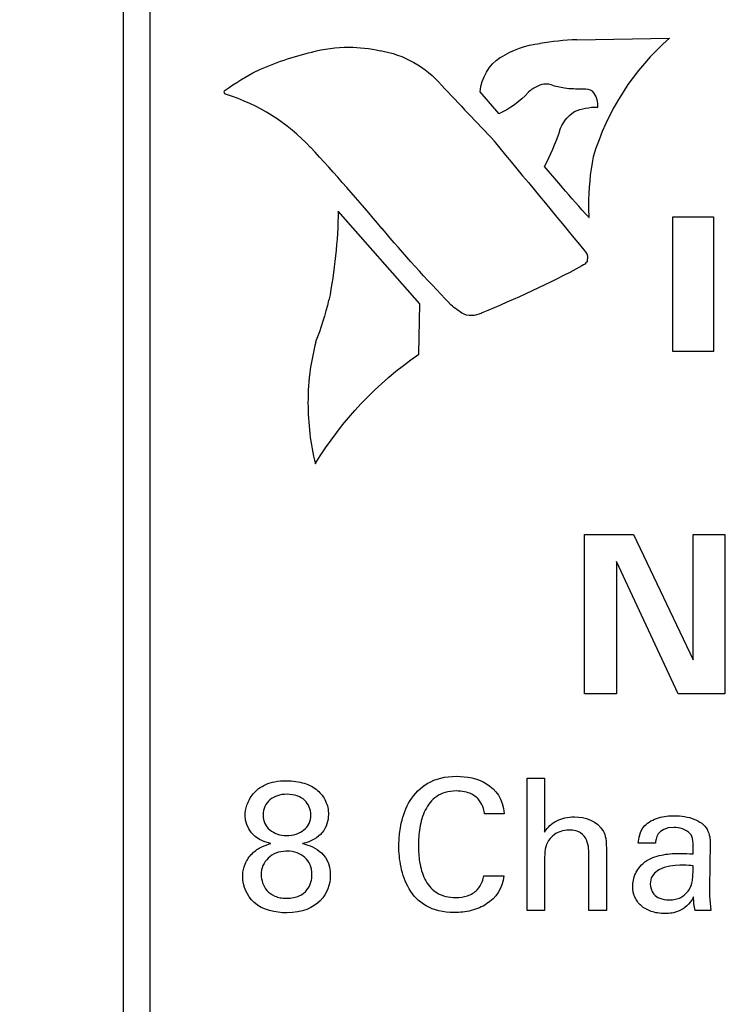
# Model space of a CAD drawing. Header units: inches. Extents: x 0 to 34, y 0 to 22.
# Tile 30 of 52: x 9.563 to 9.832, y 16.871 to 17.243. Entities that reach past the tile are written whole.
import ezdxf

# ---------------------------------------------------------------- set-up
doc = ezdxf.new("R2010")
doc.units = ezdxf.units.IN
doc.header["$LTSCALE"] = 1.87
doc.header["$MEASUREMENT"] = 0
doc.layers.get('0').update_dxf_attribs({"linetype": 'CONTINUOUS'})
doc.layers.add('DATUMCURVES', color=7, linetype='CONTINUOUS')
doc.layers.add('DIMENSIONS', color=7, linetype='CONTINUOUS')
doc.styles.get("Standard").update_dxf_attribs({"font": 'txt', "width": 0.8})
doc.dimstyles.new('DIMSTYLE_1', dxfattribs={"dimtxt": 0.125, "dimasz": 0.18, "dimexe": 0.18, "dimexo": 0.0625, "dimgap": 0.09, "dimtad": 0, "dimtih": 1, "dimtoh": 1, "dimdec": 3, "dimzin": 4, "dimdsep": 46, "dimtxsty": 'STANDARD', "dimblk": '_FILLED', "dimblk1": '_FILLED', "dimblk2": '_FILLED', "dimcen": 0.09, "dimadec": 0, "dimazin": 0, "dimtp": 0.001, "dimtm": 0.001, "dimtfac": 1, "dimtdec": 3, "dimtofl": 0, "dimtmove": 0, "dimatfit": 3, "dimldrblk": '_FILLED', "dimfxl": 1, "dimtolj": 1, "dimtzin": 4, "dimarcsym": 0})

# ---------------------------------------------------------------- blocks, each defined once
blk = doc.blocks.new('_FILLED')
at = {"color": 0, "linetype": 'BYBLOCK'}
blk.add_solid([(0, 0), (-1, 0.1736), (-1, -0.1736)], dxfattribs=at)
blk = doc.blocks.new('*D2')
at = {"layer": 'DIMENSIONS', "color": 2, "linetype": 'CONTINUOUS'}
for p, q in [((9.6023, 17.60423), (9.6023, 18.3417)), ((9.9753, 16.79918), (9.9753, 18.3417)), ((9.6023, 18.2167), (9.4575, 18.2167)), ((9.9753, 18.2167), (10.3353, 18.2167))]:
    blk.add_line(p, q, dxfattribs=at)
at = {"layer": 'DIMENSIONS', "color": 2, "linetype": 'CONTINUOUS', "xscale": 0.18, "yscale": 0.18, "zscale": 0.18}
blk.add_blockref('_FILLED', (9.6023, 18.2167), dxfattribs=at)
at = {"layer": 'DIMENSIONS', "color": 2, "linetype": 'CONTINUOUS', "xscale": 0.18, "yscale": 0.18, "zscale": 0.18, "rotation": 180}
blk.add_blockref('_FILLED', (9.9753, 18.2167), dxfattribs=at)
at = {"layer": 'DIMENSIONS', "color": 2, "linetype": 'CONTINUOUS', "width": 0.8}
for s, p in [('[', (8.795, 18.1542)), (']', (9.295, 18.1542)), ('.373', (8.27, 18.1542)), ('9.47', (8.895, 18.1542))]:
    blk.add_text(s, height=0.125, dxfattribs=at).set_placement(p)
blk = doc.blocks.new('*D3')
at = {"layer": 'DIMENSIONS', "color": 2, "linetype": 'CONTINUOUS'}
for p, q in [((10.0447, 16.11202), (10.0447, 18.60918)), ((10.3903, 17.60423), (10.3903, 18.60918)), ((10.0447, 18.48418), (9.6847, 18.48418)), ((10.3903, 18.48418), (10.69371, 18.48418))]:
    blk.add_line(p, q, dxfattribs=at)
at = {"layer": 'DIMENSIONS', "color": 2, "linetype": 'CONTINUOUS', "xscale": 0.18, "yscale": 0.18, "zscale": 0.18}
blk.add_blockref('_FILLED', (10.0447, 18.48418), dxfattribs=at)
at = {"layer": 'DIMENSIONS', "color": 2, "linetype": 'CONTINUOUS', "xscale": 0.18, "yscale": 0.18, "zscale": 0.18, "rotation": 180}
blk.add_blockref('_FILLED', (10.3903, 18.48418), dxfattribs=at)
at = {"layer": 'DIMENSIONS', "color": 2, "linetype": 'CONTINUOUS', "width": 0.8}
for s, p in [('[', (11.28121, 18.42168)), (']', (11.78121, 18.42168)), ('.346', (10.75621, 18.42168)), ('8.78', (11.38121, 18.42168))]:
    blk.add_text(s, height=0.125, dxfattribs=at).set_placement(p)

msp = doc.modelspace()

# ---------------------------------------------------------------- linework, layer by layer
at = {"color": 7, "linetype": 'CONTINUOUS'}
for p, q in [((9.6023, 12.40382), (9.6023, 17.54173)), ((9.6123, 17.51173), (9.6123, 13.44173))]:
    msp.add_line(p, q, dxfattribs=at)
at = {"layer": 'DATUMCURVES', "color": 40, "linetype": 'CONTINUOUS'}
for points in [[(9.77407, 17.23569, 2.75359), (9.77407, 17.23569, 2.75359), (9.80917, 17.23629, 2.75359), (9.80917, 17.23629, 2.75359)], [(9.80917, 17.23629, 2.75359), (9.79548, 17.22434, 2.75359), (9.78546, 17.20875, 2.75359), (9.78026, 17.19133, 2.75359)], [(9.74516, 17.22892, 2.75359), (9.74965, 17.23186, 2.75359), (9.75478, 17.2337, 2.75359), (9.76012, 17.23429, 2.75359)], [(9.76004, 17.23442, 2.75359), (9.76465, 17.23514, 2.75359), (9.76932, 17.2356, 2.75359), (9.774, 17.23579, 2.75359)], [(9.76012, 17.23429, 2.75359), (9.76012, 17.23429, 2.75359), (9.76004, 17.23442, 2.75359), (9.76004, 17.23442, 2.75359)], [(9.774, 17.23579, 2.75359), (9.774, 17.23579, 2.75359), (9.77407, 17.23569, 2.75359), (9.77407, 17.23569, 2.75359)], [(9.65291, 17.22391, 2.75359), (9.65958, 17.22699, 2.75359), (9.66656, 17.22936, 2.75359), (9.67372, 17.23097, 2.75359)], [(9.67372, 17.23097, 2.75359), (9.67372, 17.23097, 2.75359), (9.67363, 17.231, 2.75359), (9.67363, 17.231, 2.75359)], [(9.69951, 17.23153, 2.75359), (9.69951, 17.23153, 2.75359), (9.69951, 17.23156, 2.75359), (9.69951, 17.23156, 2.75359)], [(9.69951, 17.23156, 2.75359), (9.70857, 17.23008, 2.75359), (9.7168, 17.22543, 2.75359), (9.72274, 17.21842, 2.75359)], [(9.73736, 17.21599, 2.75359), (9.73792, 17.22126, 2.75359), (9.74073, 17.22604, 2.75359), (9.74507, 17.22908, 2.75359)], [(9.74507, 17.22908, 2.75359), (9.74507, 17.22908, 2.75359), (9.74516, 17.22892, 2.75359), (9.74516, 17.22892, 2.75359)], [(9.64082, 17.21664, 2.75359), (9.64467, 17.2193, 2.75359), (9.64868, 17.22173, 2.75359), (9.65282, 17.22392, 2.75359)], [(9.65282, 17.22392, 2.75359), (9.65282, 17.22392, 2.75359), (9.65291, 17.22391, 2.75359), (9.65291, 17.22391, 2.75359)], [(9.72274, 17.21842, 2.75359), (9.72274, 17.21842, 2.75359), (9.72274, 17.21841, 2.75359), (9.72274, 17.21841, 2.75359)], [(9.72274, 17.21841, 2.75359), (9.72946, 17.2114, 2.75359), (9.73614, 17.20436, 2.75359), (9.74279, 17.19729, 2.75359)], [(9.75926, 17.21809, 2.75359), (9.75791, 17.21752, 2.75359), (9.75667, 17.21675, 2.75359), (9.75558, 17.21577, 2.75359)], [(9.75924, 17.21812, 2.75359), (9.75924, 17.21812, 2.75359), (9.75926, 17.21809, 2.75359), (9.75926, 17.21809, 2.75359)], [(9.76435, 17.21857, 2.75359), (9.76435, 17.21857, 2.75359), (9.76433, 17.2186, 2.75359), (9.76433, 17.2186, 2.75359)], [(9.76938, 17.21735, 2.75359), (9.76766, 17.21755, 2.75359), (9.76598, 17.21797, 2.75359), (9.76435, 17.21857, 2.75359)], [(9.76939, 17.2173, 2.75359), (9.76939, 17.2173, 2.75359), (9.76938, 17.21735, 2.75359), (9.76938, 17.21735, 2.75359)], [(9.77607, 17.21691, 2.75359), (9.77384, 17.21694, 2.75359), (9.77161, 17.21707, 2.75359), (9.76939, 17.2173, 2.75359)], [(9.64087, 17.21662, 2.75359), (9.64087, 17.21662, 2.75359), (9.64082, 17.21664, 2.75359), (9.64082, 17.21664, 2.75359)], [(9.67316, 17.19491, 2.75359), (9.66443, 17.20423, 2.75359), (9.65345, 17.21112, 2.75359), (9.64127, 17.21495, 2.75359)], [(9.64127, 17.21495, 2.75359), (9.64127, 17.21495, 2.75359), (9.64128, 17.21495, 2.75359), (9.64128, 17.21495, 2.75359)], [(9.74447, 17.2077, 2.75359), (9.74447, 17.2077, 2.75359), (9.73736, 17.21599, 2.75359), (9.73736, 17.21599, 2.75359)], [(9.75559, 17.21573, 2.75359), (9.75251, 17.21226, 2.75359), (9.74872, 17.20949, 2.75359), (9.74448, 17.2076, 2.75359)], [(9.75558, 17.21577, 2.75359), (9.75558, 17.21577, 2.75359), (9.75559, 17.21573, 2.75359), (9.75559, 17.21573, 2.75359)], [(9.77609, 17.21699, 2.75359), (9.77609, 17.21699, 2.75359), (9.77607, 17.21691, 2.75359), (9.77607, 17.21691, 2.75359)], [(9.77999, 17.21618, 2.75359), (9.77999, 17.21618, 2.75359), (9.78001, 17.21626, 2.75359), (9.78001, 17.21626, 2.75359)], [(9.78191, 17.21019, 2.75359), (9.78191, 17.21019, 2.75359), (9.78194, 17.21012, 2.75359), (9.78194, 17.21012, 2.75359)], [(9.74448, 17.2076, 2.75359), (9.74448, 17.2076, 2.75359), (9.74447, 17.2077, 2.75359), (9.74447, 17.2077, 2.75359)], [(9.76751, 17.201, 2.75359), (9.76844, 17.20408, 2.75359), (9.77042, 17.20674, 2.75359), (9.77313, 17.20847, 2.75359)], [(9.77313, 17.20847, 2.75359), (9.77313, 17.20847, 2.75359), (9.77309, 17.20852, 2.75359), (9.77309, 17.20852, 2.75359)], [(9.76183, 17.18766, 2.75359), (9.76399, 17.192, 2.75359), (9.76591, 17.19647, 2.75359), (9.76758, 17.20102, 2.75359)], [(9.76758, 17.20102, 2.75359), (9.76758, 17.20102, 2.75359), (9.76751, 17.201, 2.75359), (9.76751, 17.201, 2.75359)], [(9.70019, 17.16423, 2.75359), (9.69142, 17.1747, 2.75359), (9.6824, 17.18495, 2.75359), (9.67313, 17.19498, 2.75359)], [(9.67313, 17.19498, 2.75359), (9.67313, 17.19498, 2.75359), (9.67316, 17.19491, 2.75359), (9.67316, 17.19491, 2.75359)], [(9.74279, 17.19729, 2.75359), (9.74279, 17.19729, 2.75359), (9.74274, 17.19726, 2.75359), (9.74274, 17.19726, 2.75359)], [(9.74274, 17.19726, 2.75359), (9.75422, 17.18333, 2.75359), (9.76572, 17.16941, 2.75359), (9.77723, 17.15551, 2.75359)], [(9.78026, 17.19133, 2.75359), (9.78026, 17.19133, 2.75359), (9.7802, 17.19131, 2.75359), (9.7802, 17.19131, 2.75359)], [(9.76727, 17.18139, 2.75359), (9.76727, 17.18139, 2.75359), (9.76183, 17.18766, 2.75359), (9.76183, 17.18766, 2.75359)], [(9.7673, 17.18131, 2.75359), (9.7673, 17.18131, 2.75359), (9.76727, 17.18139, 2.75359), (9.76727, 17.18139, 2.75359)], [(9.77732, 17.16981, 2.75359), (9.77385, 17.17352, 2.75359), (9.77051, 17.17736, 2.75359), (9.7673, 17.18131, 2.75359)], [(9.68365, 17.17083, 2.75359), (9.68346, 17.1595, 2.75359), (9.68228, 17.1482, 2.75359), (9.68014, 17.13707, 2.75359)], [(9.71458, 17.13568, 2.75359), (9.71458, 17.13568, 2.75359), (9.68365, 17.17083, 2.75359), (9.68365, 17.17083, 2.75359)], [(9.77867, 17.1684, 2.75359), (9.77867, 17.1684, 2.75359), (9.77732, 17.16981, 2.75359), (9.77732, 17.16981, 2.75359)], [(9.77857, 17.16839, 2.75359), (9.77857, 17.16839, 2.75359), (9.77867, 17.1684, 2.75359), (9.77867, 17.1684, 2.75359)], [(9.81043, 17.11764, 2.75359), (9.81043, 17.11764, 2.75359), (9.81043, 17.16868, 2.75359), (9.81043, 17.16868, 2.75359)], [(9.81043, 17.16868, 2.75359), (9.81043, 17.16868, 2.75359), (9.82581, 17.16868, 2.75359), (9.82581, 17.16868, 2.75359)], [(9.82581, 17.16868, 2.75359), (9.82581, 17.16868, 2.75359), (9.82581, 17.11764, 2.75359), (9.82581, 17.11764, 2.75359)], [(9.70025, 17.16425, 2.75359), (9.70025, 17.16425, 2.75359), (9.70019, 17.16423, 2.75359), (9.70019, 17.16423, 2.75359)], [(9.72578, 17.13592, 2.75359), (9.71695, 17.14507, 2.75359), (9.70843, 17.15452, 2.75359), (9.70025, 17.16425, 2.75359)], [(9.77723, 17.15551, 2.75359), (9.77723, 17.15551, 2.75359), (9.77727, 17.15551, 2.75359), (9.77727, 17.15551, 2.75359)], [(9.77727, 17.15551, 2.75359), (9.77759, 17.15503, 2.75359), (9.77787, 17.15453, 2.75359), (9.77811, 17.15401, 2.75359)], [(9.77811, 17.15401, 2.75359), (9.77811, 17.15401, 2.75359), (9.77801, 17.15408, 2.75359), (9.77801, 17.15408, 2.75359)], [(9.77796, 17.15159, 2.75359), (9.77737, 17.15101, 2.75359), (9.7767, 17.15051, 2.75359), (9.77598, 17.15011, 2.75359)], [(9.7779, 17.15161, 2.75359), (9.7779, 17.15161, 2.75359), (9.77796, 17.15159, 2.75359), (9.77796, 17.15159, 2.75359)], [(9.77599, 17.15009, 2.75359), (9.7636, 17.14343, 2.75359), (9.75086, 17.13746, 2.75359), (9.73782, 17.1322, 2.75359)], [(9.77598, 17.15011, 2.75359), (9.77598, 17.15011, 2.75359), (9.77599, 17.15009, 2.75359), (9.77599, 17.15009, 2.75359)], [(9.68002, 17.13709, 2.75359), (9.67872, 17.13172, 2.75359), (9.67707, 17.12643, 2.75359), (9.67509, 17.12127, 2.75359)], [(9.68014, 17.13707, 2.75359), (9.68014, 17.13707, 2.75359), (9.68002, 17.13709, 2.75359), (9.68002, 17.13709, 2.75359)], [(9.71418, 17.11668, 2.75359), (9.71418, 17.11668, 2.75359), (9.71458, 17.13568, 2.75359), (9.71458, 17.13568, 2.75359)], [(9.72578, 17.13587, 2.75359), (9.72578, 17.13587, 2.75359), (9.72578, 17.13592, 2.75359), (9.72578, 17.13592, 2.75359)], [(9.73053, 17.13216, 2.75359), (9.72885, 17.13325, 2.75359), (9.72725, 17.1345, 2.75359), (9.72578, 17.13587, 2.75359)], [(9.73054, 17.13212, 2.75359), (9.73054, 17.13212, 2.75359), (9.73053, 17.13216, 2.75359), (9.73053, 17.13216, 2.75359)], [(9.73782, 17.1322, 2.75359), (9.73782, 17.1322, 2.75359), (9.73785, 17.13215, 2.75359), (9.73785, 17.13215, 2.75359)], [(9.73785, 17.13215, 2.75359), (9.73785, 17.13215, 2.75359), (9.73786, 17.13218, 2.75359), (9.73786, 17.13218, 2.75359)], [(9.67515, 17.12122, 2.75359), (9.67431, 17.11785, 2.75359), (9.6736, 17.11446, 2.75359), (9.67304, 17.11102, 2.75359)], [(9.67509, 17.12127, 2.75359), (9.67509, 17.12127, 2.75359), (9.67515, 17.12122, 2.75359), (9.67515, 17.12122, 2.75359)], [(9.71415, 17.11665, 2.75359), (9.71415, 17.11665, 2.75359), (9.71418, 17.11668, 2.75359), (9.71418, 17.11668, 2.75359)], [(9.82581, 17.11764, 2.75359), (9.82581, 17.11764, 2.75359), (9.81043, 17.11764, 2.75359), (9.81043, 17.11764, 2.75359)], [(9.67492, 17.07516, 2.75359), (9.68495, 17.09158, 2.75359), (9.69831, 17.10571, 2.75359), (9.71415, 17.11665, 2.75359)], [(9.67304, 17.11102, 2.75359), (9.67304, 17.11102, 2.75359), (9.67304, 17.11102, 2.75359), (9.67304, 17.11102, 2.75359)], [(9.67497, 17.07517, 2.75359), (9.67497, 17.07517, 2.75359), (9.67492, 17.07516, 2.75359), (9.67492, 17.07516, 2.75359)], [(9.77688, 17.04838, 2.75359), (9.77688, 17.04838, 2.75359), (9.79554, 17.04838, 2.75359), (9.79554, 17.04838, 2.75359)], [(9.77688, 16.98813, 2.75359), (9.77688, 16.98813, 2.75359), (9.77688, 17.04838, 2.75359), (9.77688, 17.04838, 2.75359)], [(9.79554, 17.04838, 2.75359), (9.79554, 17.04838, 2.75359), (9.81813, 17.00096, 2.75359), (9.81813, 17.00096, 2.75359)], [(9.81813, 17.00096, 2.75359), (9.81813, 17.00096, 2.75359), (9.81813, 17.04838, 2.75359), (9.81813, 17.04838, 2.75359)], [(9.81813, 17.04838, 2.75359), (9.81813, 17.04838, 2.75359), (9.83013, 17.04838, 2.75359), (9.83013, 17.04838, 2.75359)], [(9.83013, 17.04838, 2.75359), (9.83013, 17.04838, 2.75359), (9.83013, 16.98813, 2.75359), (9.83013, 16.98813, 2.75359)], [(9.81238, 16.98813, 2.75359), (9.81238, 16.98813, 2.75359), (9.78905, 17.03814, 2.75359), (9.78905, 17.03814, 2.75359)], [(9.78905, 17.03814, 2.75359), (9.78905, 17.03814, 2.75359), (9.78905, 16.98813, 2.75359), (9.78905, 16.98813, 2.75359)], [(9.78905, 16.98813, 2.75359), (9.78905, 16.98813, 2.75359), (9.77688, 16.98813, 2.75359), (9.77688, 16.98813, 2.75359)], [(9.83013, 16.98813, 2.75359), (9.83013, 16.98813, 2.75359), (9.81238, 16.98813, 2.75359), (9.81238, 16.98813, 2.75359)], [(9.75523, 16.95612, 2.75359), (9.75523, 16.95612, 2.75359), (9.76182, 16.95612, 2.75359), (9.76182, 16.95612, 2.75359)], [(9.75523, 16.90605, 2.75359), (9.75523, 16.90605, 2.75359), (9.75523, 16.95612, 2.75359), (9.75523, 16.95612, 2.75359)], [(9.76182, 16.95612, 2.75359), (9.76182, 16.95612, 2.75359), (9.76182, 16.93578, 2.75359), (9.76182, 16.93578, 2.75359)], [(9.65807, 16.9314, 2.75359), (9.65168, 16.93279, 2.75359), (9.64841, 16.9373, 2.75359), (9.64841, 16.9421, 2.75359)], [(9.67994, 16.94238, 2.75359), (9.6799, 16.94005, 2.75359), (9.67844, 16.93517, 2.75359), (9.67352, 16.9321, 2.75359), (9.67016, 16.93147, 2.75359)], [(9.74655, 16.94265, 2.75359), (9.74655, 16.94265, 2.75359), (9.73911, 16.94265, 2.75359), (9.73911, 16.94265, 2.75359)], [(9.81085, 16.93752, 2.75359), (9.80425, 16.93752, 2.75359), (9.80391, 16.933, 2.75359), (9.80383, 16.93161, 2.75359)], [(9.82335, 16.93682, 2.75359), (9.82446, 16.93474, 2.75359), (9.82453, 16.93307, 2.75359), (9.82453, 16.93147, 2.75359)], [(9.67016, 16.93147, 2.75359), (9.673, 16.93071, 2.75359), (9.68064, 16.92862, 2.75359), (9.68064, 16.91932, 2.75359)], [(9.76293, 16.93189, 2.75359), (9.76182, 16.92995, 2.75359), (9.76182, 16.92668, 2.75359), (9.76182, 16.92453, 2.75359)], [(9.80383, 16.93161, 2.75359), (9.80383, 16.93161, 2.75359), (9.79731, 16.93161, 2.75359), (9.79731, 16.93161, 2.75359)], [(9.82453, 16.93147, 2.75359), (9.82453, 16.93147, 2.75359), (9.82425, 16.9148, 2.75359), (9.82425, 16.9148, 2.75359)], [(9.77862, 16.90605, 2.75359), (9.77862, 16.90605, 2.75359), (9.77862, 16.92668, 2.75359), (9.77862, 16.92668, 2.75359)], [(9.78529, 16.92786, 2.75359), (9.78529, 16.92786, 2.75359), (9.78529, 16.90605, 2.75359), (9.78529, 16.90605, 2.75359)], [(9.76182, 16.92453, 2.75359), (9.76182, 16.92453, 2.75359), (9.76182, 16.90605, 2.75359), (9.76182, 16.90605, 2.75359)], [(9.81439, 16.92321, 2.75359), (9.81175, 16.92321, 2.75359), (9.80182, 16.92321, 2.75359), (9.80182, 16.91613, 2.75359)], [(9.81814, 16.923, 2.75359), (9.81696, 16.92314, 2.75359), (9.81598, 16.92321, 2.75359), (9.81439, 16.92321, 2.75359)], [(9.73877, 16.91925, 2.75359), (9.73877, 16.91925, 2.75359), (9.7464, 16.91925, 2.75359), (9.7464, 16.91925, 2.75359)], [(9.82425, 16.9148, 2.75359), (9.82425, 16.91425, 2.75359), (9.82432, 16.9096, 2.75359), (9.82481, 16.90605, 2.75359)], [(9.81891, 16.90605, 2.75359), (9.81842, 16.90779, 2.75359), (9.81828, 16.90946, 2.75359), (9.81828, 16.91126, 2.75359)], [(9.76182, 16.90605, 2.75359), (9.76182, 16.90605, 2.75359), (9.75523, 16.90605, 2.75359), (9.75523, 16.90605, 2.75359)], [(9.78529, 16.90605, 2.75359), (9.78529, 16.90605, 2.75359), (9.77862, 16.90605, 2.75359), (9.77862, 16.90605, 2.75359)], [(9.82481, 16.90605, 2.75359), (9.82481, 16.90605, 2.75359), (9.81891, 16.90605, 2.75359), (9.81891, 16.90605, 2.75359)]]:
    msp.add_open_spline(points, degree=3, dxfattribs=at)
for points, knots in [([(9.67363, 17.231, 2.75359), (9.6782, 17.23223, 2.75359), (9.6869, 17.23337, 2.75359), (9.69562, 17.23241, 2.75359), (9.69951, 17.23153, 2.75359)], [0, 0, 0, 0, 0.542403, 1, 1, 1, 1]), ([(9.76433, 17.2186, 2.75359), (9.7637, 17.2188, 2.75359), (9.76193, 17.21905, 2.75359), (9.7602, 17.21863, 2.75359), (9.75924, 17.21812, 2.75359)], [0, 0, 0, 0, 0.377165, 1, 1, 1, 1]), ([(9.64128, 17.21495, 2.75359), (9.64081, 17.21499, 2.75359), (9.6402, 17.21568, 2.75359), (9.6406, 17.21646, 2.75359), (9.64087, 17.21662, 2.75359)], [0, 0, 0, 0, 0.603175, 1, 1, 1, 1]), ([(9.78001, 17.21626, 2.75359), (9.77889, 17.21675, 2.75359), (9.77764, 17.21701, 2.75359), (9.77621, 17.217, 2.75359), (9.77609, 17.21699, 2.75359)], [0, 0, 0, 0, 0.908997, 1, 1, 1, 1]), ([(9.78194, 17.21012, 2.75359), (9.78196, 17.21034, 2.75359), (9.78207, 17.21251, 2.75359), (9.78127, 17.21468, 2.75359), (9.77999, 17.21618, 2.75359)], [0, 0, 0, 0, 0.1046, 1, 1, 1, 1]), ([(9.77309, 17.20852, 2.75359), (9.77585, 17.20962, 2.75359), (9.77885, 17.2102, 2.75359), (9.78186, 17.21019, 2.75359), (9.78191, 17.21019, 2.75359)], [0, 0, 0, 0, 0.984353, 1, 1, 1, 1]), ([(9.7802, 17.19131, 2.75359), (9.77904, 17.18524, 2.75359), (9.77833, 17.17759, 2.75359), (9.7785, 17.16989, 2.75359), (9.77857, 17.16839, 2.75359)], [0, 0, 0, 0, 0.804812, 1, 1, 1, 1]), ([(9.77801, 17.15408, 2.75359), (9.77803, 17.1538, 2.75359), (9.77806, 17.15297, 2.75359), (9.778, 17.15216, 2.75359), (9.7779, 17.15161, 2.75359)], [0, 0, 0, 0, 0.329949, 1, 1, 1, 1]), ([(9.73786, 17.13218, 2.75359), (9.73671, 17.13157, 2.75359), (9.73418, 17.13095, 2.75359), (9.73165, 17.13155, 2.75359), (9.73054, 17.13212, 2.75359)], [0, 0, 0, 0, 0.50817, 1, 1, 1, 1]), ([(9.67304, 17.11102, 2.75359), (9.67247, 17.10676, 2.75359), (9.67167, 17.09472, 2.75359), (9.67311, 17.0827, 2.75359), (9.67497, 17.07517, 2.75359)], [0, 0, 0, 0, 0.356435, 1, 1, 1, 1]), ([(9.70695, 16.93581, 2.75359), (9.70709, 16.9369, 2.75359), (9.7078, 16.941, 2.75359), (9.71033, 16.94802, 2.75359), (9.71693, 16.9549, 2.75359), (9.72684, 16.95773, 2.75359), (9.74061, 16.95548, 2.75359), (9.74609, 16.94835, 2.75359), (9.74655, 16.94265, 2.75359)], [0, 0, 0, 0, 0.075551, 0.27702, 0.478489, 0.679958, 0.839979, 1, 1, 1, 1]), ([(9.64841, 16.9421, 2.75359), (9.64841, 16.94317, 2.75359), (9.64878, 16.94589, 2.75359), (9.65105, 16.95041, 2.75359), (9.65495, 16.9535, 2.75359), (9.65951, 16.95495, 2.75359), (9.66364, 16.95533, 2.75359), (9.66766, 16.95505, 2.75359), (9.67186, 16.95408, 2.75359), (9.67609, 16.95179, 2.75359), (9.6792, 16.94768, 2.75359), (9.67998, 16.94419, 2.75359), (9.67994, 16.94238, 2.75359)], [0, 0, 0, 0, 0.138708, 0.277415, 0.416123, 0.485477, 0.55483, 0.610477, 0.666123, 0.777415, 0.888708, 1, 1, 1, 1]), ([(9.66425, 16.95008, 2.75359), (9.66155, 16.95011, 2.75359), (9.6583, 16.94892, 2.75359), (9.65565, 16.94564, 2.75359), (9.65491, 16.94227, 2.75359), (9.65565, 16.93891, 2.75359), (9.65819, 16.93564, 2.75359), (9.66165, 16.93448, 2.75359), (9.66404, 16.93446, 2.75359)], [0, 0, 0, 0, 0.253786, 0.380679, 0.507572, 0.630679, 0.753786, 1, 1, 1, 1]), ([(9.66404, 16.93446, 2.75359), (9.6653, 16.93445, 2.75359), (9.66786, 16.93484, 2.75359), (9.6708, 16.93644, 2.75359), (9.67278, 16.93887, 2.75359), (9.67373, 16.9432, 2.75359), (9.67201, 16.94738, 2.75359), (9.66833, 16.94967, 2.75359), (9.66553, 16.95007, 2.75359), (9.66425, 16.95008, 2.75359)], [0, 0, 0, 0, 0.129734, 0.259469, 0.389203, 0.518937, 0.759469, 0.879734, 1, 1, 1, 1]), ([(9.73911, 16.94265, 2.75359), (9.73904, 16.94308, 2.75359), (9.73882, 16.9446, 2.75359), (9.73751, 16.94769, 2.75359), (9.73492, 16.95, 2.75359), (9.73166, 16.95111, 2.75359), (9.728, 16.95147, 2.75359), (9.72401, 16.95095, 2.75359), (9.71978, 16.94888, 2.75359), (9.71624, 16.94438, 2.75359), (9.71431, 16.93735, 2.75359), (9.71391, 16.93061, 2.75359), (9.71416, 16.92651, 2.75359), (9.71447, 16.92456, 2.75359)], [0, 0, 0, 0, 0.097877, 0.195753, 0.29363, 0.342568, 0.391507, 0.452704, 0.513902, 0.636297, 0.758692, 0.881087, 1, 1, 1, 1]), ([(9.76182, 16.93578, 2.75359), (9.7629, 16.93762, 2.75359), (9.7662, 16.94049, 2.75359), (9.77386, 16.9424, 2.75359), (9.78349, 16.93969, 2.75359), (9.78529, 16.93293, 2.75359), (9.78529, 16.92786, 2.75359)], [0, 0, 0, 0, 0.248874, 0.497747, 0.875329, 1, 1, 1, 1]), ([(9.79731, 16.93161, 2.75359), (9.79741, 16.93251, 2.75359), (9.79761, 16.93458, 2.75359), (9.79945, 16.93876, 2.75359), (9.80492, 16.94159, 2.75359), (9.81186, 16.94223, 2.75359), (9.81869, 16.94117, 2.75359), (9.82241, 16.93859, 2.75359), (9.82335, 16.93682, 2.75359)], [0, 0, 0, 0, 0.124608, 0.249216, 0.407078, 0.564941, 0.78247, 1, 1, 1, 1]), ([(9.7464, 16.91925, 2.75359), (9.74588, 16.91432, 2.75359), (9.74206, 16.90909, 2.75359), (9.7342, 16.9058, 2.75359), (9.72516, 16.90479, 2.75359), (9.71614, 16.90724, 2.75359), (9.70999, 16.91398, 2.75359), (9.70753, 16.92111, 2.75359), (9.70672, 16.92676, 2.75359), (9.70656, 16.93069, 2.75359), (9.7067, 16.93365, 2.75359), (9.70691, 16.93545, 2.75359), (9.70695, 16.93581, 2.75359)], [0, 0, 0, 0, 0.147264, 0.220896, 0.294528, 0.445331, 0.596134, 0.746936, 0.822338, 0.897739, 0.979548, 1, 1, 1, 1]), ([(9.77862, 16.92668, 2.75359), (9.77862, 16.92824, 2.75359), (9.77864, 16.93194, 2.75359), (9.77614, 16.93523, 2.75359), (9.77373, 16.93633, 2.75359), (9.77087, 16.93668, 2.75359), (9.76774, 16.93617, 2.75359), (9.76466, 16.93446, 2.75359), (9.76338, 16.93272, 2.75359), (9.76293, 16.93189, 2.75359)], [0, 0, 0, 0, 0.303507, 0.455261, 0.531138, 0.607014, 0.705261, 0.803507, 1, 1, 1, 1]), ([(9.81814, 16.92751, 2.75359), (9.81814, 16.93182, 2.75359), (9.81808, 16.93607, 2.75359), (9.81272, 16.93752, 2.75359), (9.81085, 16.93752, 2.75359)], [0, 0, 0, 0, 0.474559, 1, 1, 1, 1]), ([(9.64745, 16.9195, 2.75359), (9.64751, 16.92091, 2.75359), (9.64816, 16.92392, 2.75359), (9.65095, 16.92799, 2.75359), (9.65469, 16.93039, 2.75359), (9.65699, 16.93106, 2.75359), (9.65807, 16.9314, 2.75359)], [0, 0, 0, 0, 0.229443, 0.491664, 0.745832, 1, 1, 1, 1]), ([(9.66378, 16.92855, 2.75359), (9.66253, 16.9285, 2.75359), (9.65993, 16.92799, 2.75359), (9.65595, 16.92543, 2.75359), (9.65364, 16.92056, 2.75359), (9.65545, 16.91427, 2.75359), (9.65883, 16.91169, 2.75359), (9.66161, 16.91087, 2.75359), (9.66314, 16.9107, 2.75359), (9.66411, 16.91071, 2.75359)], [0, 0, 0, 0, 0.129776, 0.275774, 0.567769, 0.783885, 0.891942, 0.945971, 1, 1, 1, 1]), ([(9.66411, 16.91071, 2.75359), (9.66494, 16.91072, 2.75359), (9.66688, 16.91088, 2.75359), (9.66961, 16.91179, 2.75359), (9.67205, 16.91376, 2.75359), (9.67346, 16.91675, 2.75359), (9.67405, 16.92182, 2.75359), (9.67219, 16.92569, 2.75359), (9.6682, 16.92813, 2.75359), (9.6654, 16.92858, 2.75359), (9.66394, 16.92855, 2.75359), (9.66378, 16.92855, 2.75359)], [0, 0, 0, 0, 0.049459, 0.098917, 0.197834, 0.296751, 0.395669, 0.689069, 0.83577, 0.98247, 1, 1, 1, 1]), ([(9.79672, 16.92095, 2.75359), (9.79764, 16.92258, 2.75359), (9.8003, 16.92564, 2.75359), (9.80792, 16.92765, 2.75359), (9.81437, 16.92777, 2.75359), (9.81613, 16.92765, 2.75359), (9.81814, 16.92751, 2.75359)], [0, 0, 0, 0, 0.275126, 0.502017, 0.728909, 1, 1, 1, 1]), ([(9.71447, 16.92456, 2.75359), (9.71452, 16.92423, 2.75359), (9.71498, 16.92164, 2.75359), (9.71649, 16.91696, 2.75359), (9.72064, 16.91226, 2.75359), (9.72679, 16.91065, 2.75359), (9.73272, 16.91134, 2.75359), (9.73648, 16.91361, 2.75359), (9.73838, 16.91703, 2.75359), (9.73866, 16.91866, 2.75359), (9.73877, 16.91925, 2.75359)], [0, 0, 0, 0, 0.027849, 0.222791, 0.417734, 0.612676, 0.716765, 0.820854, 0.910427, 1, 1, 1, 1]), ([(9.80182, 16.91613, 2.75359), (9.80182, 16.91501, 2.75359), (9.80236, 16.91275, 2.75359), (9.80518, 16.91056, 2.75359), (9.80839, 16.90994, 2.75359), (9.81146, 16.91025, 2.75359), (9.81411, 16.91119, 2.75359), (9.81676, 16.91368, 2.75359), (9.81798, 16.91722, 2.75359), (9.81807, 16.92057, 2.75359), (9.81814, 16.923, 2.75359)], [0, 0, 0, 0, 0.236136, 0.354204, 0.472272, 0.539812, 0.607352, 0.742431, 0.871216, 1, 1, 1, 1]), ([(9.68064, 16.91932, 2.75359), (9.68064, 16.91272, 2.75359), (9.67443, 16.90269, 2.75359), (9.65144, 16.90672, 2.75359), (9.64738, 16.9154, 2.75359), (9.64745, 16.9193, 2.75359), (9.64745, 16.9195, 2.75359)], [0, 0, 0, 0, 0.620973, 0.833933, 0.991443, 1, 1, 1, 1]), ([(9.81828, 16.91126, 2.75359), (9.81672, 16.90838, 2.75359), (9.81274, 16.90522, 2.75359), (9.80658, 16.90475, 2.75359), (9.80206, 16.90551, 2.75359), (9.79811, 16.90773, 2.75359), (9.79577, 16.9111, 2.75359), (9.79497, 16.91494, 2.75359), (9.79549, 16.91861, 2.75359), (9.79659, 16.92071, 2.75359), (9.79672, 16.92095, 2.75359)], [0, 0, 0, 0, 0.111671, 0.223343, 0.376147, 0.52895, 0.681754, 0.834558, 0.981618, 1, 1, 1, 1])]:
    msp.add_open_spline(points, degree=3, knots=knots, dxfattribs=at)

# ---------------------------------------------------------------- dimensions: what is measured, and where the dimension line sits
at = {"layer": 'DIMENSIONS', "color": 2, "linetype": 'CONTINUOUS'}
dim = msp.add_linear_dim(base=(10.3903, 18.48418), p1=(10.0447, 16.11202), p2=(10.3903, 17.60423), dimstyle='DIMSTYLE_1', dxfattribs=at)
dim.commit()
dim.dimension.update_dxf_attribs({"geometry": '*D3', "text_midpoint": (11.31871, 18.48418), "dimtype": 160})
dim = msp.add_linear_dim(base=(9.6023, 18.2167), p1=(9.9753, 16.79918), p2=(9.6023, 17.60423), angle=180, dimstyle='DIMSTYLE_1', dxfattribs=at)
dim.commit()
dim.dimension.update_dxf_attribs({"geometry": '*D2', "text_midpoint": (8.8325, 18.2167), "dimtype": 160})

doc.saveas('drawing.dxf')
